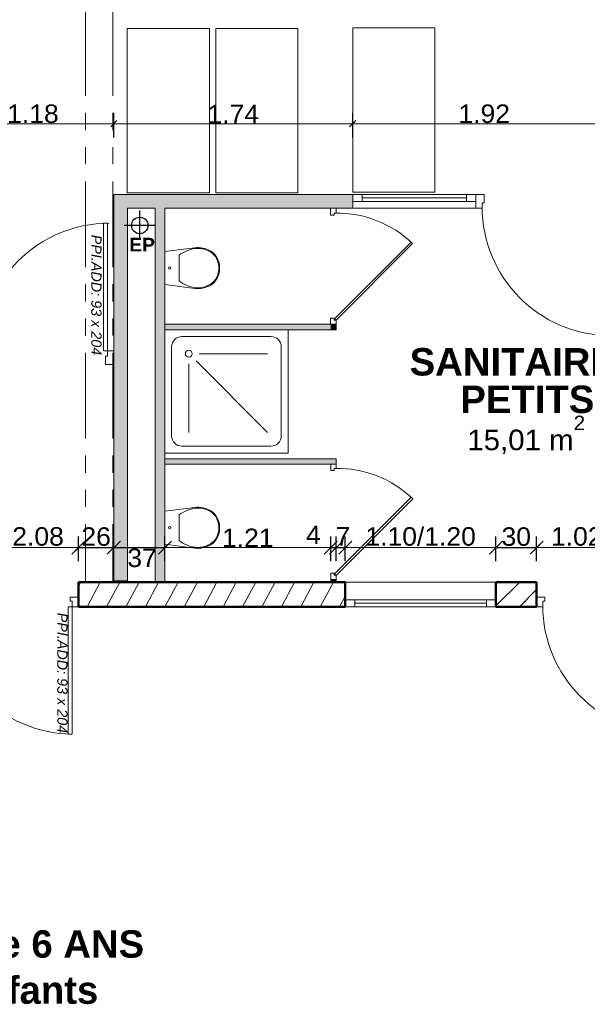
# Model space of a CAD drawing. Extents: x -61922 to 269817, y -51921 to -896.
# Tile 21 of 37: x -31166 to -27023, y -37512 to -30328. Entities that reach past the tile are written whole.
import ezdxf

# ---------------------------------------------------------------- set-up
doc = ezdxf.new("R2010")
doc.units = 0
doc.header["$LTSCALE"] = 0.1
doc.header["$MEASUREMENT"] = 0
doc.linetypes.add('FANTOME2', pattern=[1.25, 0.625, -0.125, 0.125, -0.125, 0.125, -0.125])
doc.layers.get('0').update_dxf_attribs({"lineweight": 9})
doc.layers.get('Defpoints').update_dxf_attribs({"lineweight": 9})
for name, color, linetype, lineweight in [('Cloisons', 7, 'Continuous', 9), ('Cotat_ 1_50', 7, 'Continuous', 9), ('Mobiliers', 7, 'Continuous', 9), ('Murs Refend', 7, 'Continuous', 9), ('Plomberie Sanitaire', 7, 'Continuous', 9), ('Poutres', 7, 'Continuous', 9), ('Revetement Sols', 7, 'Continuous', 9), ('Texte 2D', 7, 'Continuous', 9), ('Toiture Terrasse', 7, 'Continuous', 9)]:
    doc.layers.add(name, color=color, linetype=linetype, lineweight=lineweight)
doc.styles.add('STYLE_GENERE_2', font='swissc.ttf', dxfattribs={"width": 1.25})
doc.styles.add('STYLE_GENERE_4', font='ariali.ttf')
doc.styles.add('STYLE_GENERE_6', font='arialbd.ttf')
doc.dimstyles.new('COTATION_EN_M', dxfattribs={"dimtxt": 135, "dimasz": 45, "dimexe": 80, "dimexo": 10, "dimgap": 3, "dimtad": 1, "dimlfac": 0.001, "dimzin": 0, "dimdsep": 46, "dimtxsty": 'STYLE_GENERE_2', "dimblk": 'OBLIQUE', "dimcen": 2.5, "dimclrd": 256, "dimclre": 256, "dimclrt": 256, "dimadec": 0, "dimazin": 0, "dimtfac": 1, "dimtix": 1, "dimtmove": 1, "dimatfit": 3, "dimldrblk": 'OBLIQUE', "dimfxl": 100, "dimfxlon": 1, "dimtfillclr": 256, "dimtolj": 1, "dimtzin": 1, "dimlwd": -1, "dimarcsym": 0})
doc.dimstyles.new('COTE CM', dxfattribs={"dimtxt": 135, "dimasz": 95, "dimexe": 80, "dimexo": 10, "dimgap": 10, "dimtad": 1, "dimdec": 0, "dimlfac": 0.1, "dimzin": 0, "dimtxsty": 'STYLE_GENERE_2', "dimblk": 'OBLIQUE', "dimcen": 0.09, "dimclrd": 256, "dimclre": 256, "dimclrt": 256, "dimadec": 0, "dimazin": 0, "dimtfac": 1, "dimtdec": 0, "dimtmove": 1, "dimatfit": 3, "dimfxl": 100, "dimfxlon": 1, "dimtolj": 1, "dimtzin": 0, "dimarcsym": 0})

# ---------------------------------------------------------------- blocks, each defined once
blk = doc.blocks.new('_Oblique')
at = {"color": 0, "linetype": 'ByBlock', "lineweight": -2}
blk.add_line((-0.5, -0.5), (0.5, 0.5), dxfattribs=at)
blk = doc.blocks.new('*D849')
at = {"lineweight": -2, "transparency": 16777216}
for p, q in [((-31757.2, -34279.4), (-31757.2, -34099.4)), ((-30737.2, -34279.4), (-30737.2, -34099.4))]:
    blk.add_line(p, q, dxfattribs=at)
at = {"transparency": 16777216}
blk.add_line((-31757.2, -34179.4), (-30737.2, -34179.4), dxfattribs=at)
at = {"layer": 'Defpoints', "color": 0, "transparency": 16777216}
for p in [(-30737.2, -34179.4), (-31757.2, -34350.8), (-30737.2, -34350.8)]:
    blk.add_point(p, dxfattribs=at)
at = {"transparency": 16777216, "xscale": 45, "yscale": 45, "zscale": 45, "rotation": 180}
blk.add_blockref('_Oblique', (-31757.2, -34179.4), dxfattribs=at)
at = {"transparency": 16777216, "xscale": 45, "yscale": 45, "zscale": 45}
blk.add_blockref('_Oblique', (-30737.2, -34179.4), dxfattribs=at)
at = {"transparency": 16777216, "insert": (-31247.2, -34098.9), "char_height": 135, "attachment_point": 5, "style": 'STYLE_GENERE_2'}
blk.add_mtext('\\A1;1.02/2.08', dxfattribs=at)
blk = doc.blocks.new('*D850')
at = {"lineweight": -2, "transparency": 16777216}
for p, q in [((-30737.2, -34279.4), (-30737.2, -34099.4)), ((-30479.1, -34279.4), (-30479.1, -34099.4)), ((-30737.2, -34179.4), (-30479.1, -34179.4))]:
    blk.add_line(p, q, dxfattribs=at)
at = {"layer": 'Defpoints', "color": 0, "transparency": 16777216}
for p in [(-30479.1, -34179.4), (-30737.2, -34350.8), (-30479.1, -34341.1)]:
    blk.add_point(p, dxfattribs=at)
at = {"lineweight": -2, "transparency": 16777216, "xscale": 95, "yscale": 95, "zscale": 95, "rotation": 180}
blk.add_blockref('_Oblique', (-30737.2, -34179.4), dxfattribs=at)
at = {"lineweight": -2, "transparency": 16777216, "xscale": 95, "yscale": 95, "zscale": 95}
blk.add_blockref('_Oblique', (-30479.1, -34179.4), dxfattribs=at)
at = {"transparency": 16777216, "insert": (-30608.2, -34100), "char_height": 135, "attachment_point": 5, "style": 'STYLE_GENERE_2'}
blk.add_mtext('\\A1;26', dxfattribs=at)
blk = doc.blocks.new('*D851')
at = {"lineweight": -2, "transparency": 16777216}
for p, q in [((-30479.1, -34279.4), (-30479.1, -34099.4)), ((-30106.3, -34279.4), (-30106.3, -34099.4)), ((-30479.1, -34179.4), (-30106.3, -34179.4))]:
    blk.add_line(p, q, dxfattribs=at)
at = {"layer": 'Defpoints', "color": 0, "transparency": 16777216}
for p in [(-30106.3, -34179.4), (-30479.1, -34341.1), (-30106.3, -34350.8)]:
    blk.add_point(p, dxfattribs=at)
at = {"lineweight": -2, "transparency": 16777216, "xscale": 95, "yscale": 95, "zscale": 95, "rotation": 180}
blk.add_blockref('_Oblique', (-30479.1, -34179.4), dxfattribs=at)
at = {"lineweight": -2, "transparency": 16777216, "xscale": 95, "yscale": 95, "zscale": 95}
blk.add_blockref('_Oblique', (-30106.3, -34179.4), dxfattribs=at)
at = {"transparency": 16777216, "insert": (-30273, -34254.9), "char_height": 135, "attachment_point": 5, "style": 'STYLE_GENERE_2'}
blk.add_mtext('\\A1;37', dxfattribs=at)
blk = doc.blocks.new('*D852')
at = {"lineweight": -2, "transparency": 16777216}
for p, q in [((-30106.3, -34279.4), (-30106.3, -34099.4)), ((-28896.3, -34279.4), (-28896.3, -34099.4))]:
    blk.add_line(p, q, dxfattribs=at)
at = {"transparency": 16777216}
blk.add_line((-30106.3, -34179.4), (-28896.3, -34179.4), dxfattribs=at)
at = {"layer": 'Defpoints', "color": 0, "transparency": 16777216}
for p in [(-28896.3, -34179.4), (-30106.3, -34350.8), (-28896.3, -34350.8)]:
    blk.add_point(p, dxfattribs=at)
at = {"transparency": 16777216, "xscale": 45, "yscale": 45, "zscale": 45, "rotation": 180}
blk.add_blockref('_Oblique', (-30106.3, -34179.4), dxfattribs=at)
at = {"transparency": 16777216, "xscale": 45, "yscale": 45, "zscale": 45}
blk.add_blockref('_Oblique', (-28896.3, -34179.4), dxfattribs=at)
at = {"transparency": 16777216, "insert": (-29501.3, -34108.3), "char_height": 135, "attachment_point": 5, "style": 'STYLE_GENERE_2'}
blk.add_mtext('\\A1;1.21', dxfattribs=at)
blk = doc.blocks.new('*D853')
at = {"lineweight": -2, "transparency": 16777216}
for p, q in [((-28896.3, -34279.4), (-28896.3, -34099.4)), ((-28856.3, -34279.4), (-28856.3, -34099.4)), ((-28896.3, -34179.4), (-28856.3, -34179.4))]:
    blk.add_line(p, q, dxfattribs=at)
at = {"layer": 'Defpoints', "color": 0, "transparency": 16777216}
for p in [(-28856.3, -34179.4), (-28896.3, -34350.8), (-28856.3, -34350.8)]:
    blk.add_point(p, dxfattribs=at)
at = {"lineweight": -2, "transparency": 16777216, "xscale": 95, "yscale": 95, "zscale": 95, "rotation": 180}
blk.add_blockref('_Oblique', (-28896.3, -34179.4), dxfattribs=at)
at = {"lineweight": -2, "transparency": 16777216, "xscale": 95, "yscale": 95, "zscale": 95}
blk.add_blockref('_Oblique', (-28856.3, -34179.4), dxfattribs=at)
at = {"transparency": 16777216, "insert": (-29022.6, -34086), "char_height": 135, "attachment_point": 5, "style": 'STYLE_GENERE_2'}
blk.add_mtext('\\A1;4', dxfattribs=at)
blk = doc.blocks.new('*D854')
at = {"lineweight": -2, "transparency": 16777216}
for p, q in [((-28789.8, -34279.4), (-28789.8, -34099.4)), ((-27689.8, -34279.4), (-27689.8, -34099.4))]:
    blk.add_line(p, q, dxfattribs=at)
at = {"transparency": 16777216}
blk.add_line((-28789.8, -34179.4), (-27689.8, -34179.4), dxfattribs=at)
at = {"layer": 'Defpoints', "color": 0, "transparency": 16777216}
for p in [(-27689.8, -34179.4), (-28789.8, -34350.8), (-27689.8, -34350.8)]:
    blk.add_point(p, dxfattribs=at)
at = {"transparency": 16777216, "xscale": 45, "yscale": 45, "zscale": 45, "rotation": 180}
blk.add_blockref('_Oblique', (-28789.8, -34179.4), dxfattribs=at)
at = {"transparency": 16777216, "xscale": 45, "yscale": 45, "zscale": 45}
blk.add_blockref('_Oblique', (-27689.8, -34179.4), dxfattribs=at)
at = {"transparency": 16777216, "insert": (-28239.8, -34098.9), "char_height": 135, "attachment_point": 5, "style": 'STYLE_GENERE_2'}
blk.add_mtext('\\A1;1.10/1.20', dxfattribs=at)
blk = doc.blocks.new('*D855')
at = {"lineweight": -2, "transparency": 16777216}
for p, q in [((-27689.8, -34279.4), (-27689.8, -34099.4)), ((-27393.9, -34279.4), (-27393.9, -34099.4)), ((-27689.8, -34179.4), (-27393.9, -34179.4))]:
    blk.add_line(p, q, dxfattribs=at)
at = {"layer": 'Defpoints', "color": 0, "transparency": 16777216}
for p in [(-27393.9, -34179.4), (-27689.8, -34350.8), (-27393.9, -34350.8)]:
    blk.add_point(p, dxfattribs=at)
at = {"lineweight": -2, "transparency": 16777216, "xscale": 95, "yscale": 95, "zscale": 95, "rotation": 180}
blk.add_blockref('_Oblique', (-27689.8, -34179.4), dxfattribs=at)
at = {"lineweight": -2, "transparency": 16777216, "xscale": 95, "yscale": 95, "zscale": 95}
blk.add_blockref('_Oblique', (-27393.9, -34179.4), dxfattribs=at)
at = {"transparency": 16777216, "insert": (-27541.9, -34100.2), "char_height": 135, "attachment_point": 5, "style": 'STYLE_GENERE_2'}
blk.add_mtext('\\A1;30', dxfattribs=at)
blk = doc.blocks.new('*D856')
at = {"lineweight": -2, "transparency": 16777216}
for p, q in [((-27393.9, -34279.4), (-27393.9, -34099.4)), ((-26376.3, -34279.4), (-26376.3, -34099.4))]:
    blk.add_line(p, q, dxfattribs=at)
at = {"transparency": 16777216}
blk.add_line((-27393.9, -34179.4), (-26376.3, -34179.4), dxfattribs=at)
at = {"layer": 'Defpoints', "color": 0, "transparency": 16777216}
for p in [(-26376.3, -34179.4), (-27393.9, -34350.8), (-26376.3, -34342.4)]:
    blk.add_point(p, dxfattribs=at)
at = {"transparency": 16777216, "xscale": 45, "yscale": 45, "zscale": 45, "rotation": 180}
blk.add_blockref('_Oblique', (-27393.9, -34179.4), dxfattribs=at)
at = {"transparency": 16777216, "xscale": 45, "yscale": 45, "zscale": 45}
blk.add_blockref('_Oblique', (-26376.3, -34179.4), dxfattribs=at)
at = {"transparency": 16777216, "insert": (-26885.1, -34098.9), "char_height": 135, "attachment_point": 5, "style": 'STYLE_GENERE_2'}
blk.add_mtext('\\A1;1.02/2.08', dxfattribs=at)
blk = doc.blocks.new('*D886')
at = {"lineweight": -2, "transparency": 16777216}
for p, q in [((-31660.3, -30986.9), (-31660.3, -31166.9)), ((-30479.1, -31186.9), (-30479.1, -31006.9))]:
    blk.add_line(p, q, dxfattribs=at)
at = {"transparency": 16777216}
blk.add_line((-31660.3, -31086.9), (-30479.1, -31086.9), dxfattribs=at)
at = {"layer": 'Defpoints', "color": 0, "transparency": 16777216}
for p in [(-31660.3, -30612.7), (-30479.1, -31086.9), (-30479.1, -31603.3)]:
    blk.add_point(p, dxfattribs=at)
at = {"transparency": 16777216, "xscale": 45, "yscale": 45, "zscale": 45, "rotation": 180}
blk.add_blockref('_Oblique', (-31660.3, -31086.9), dxfattribs=at)
at = {"transparency": 16777216, "xscale": 45, "yscale": 45, "zscale": 45}
blk.add_blockref('_Oblique', (-30479.1, -31086.9), dxfattribs=at)
at = {"transparency": 16777216, "insert": (-31069.7, -31014.6), "char_height": 135, "attachment_point": 5, "style": 'STYLE_GENERE_2'}
blk.add_mtext('\\A1;1.18', dxfattribs=at)
blk = doc.blocks.new('*D887')
at = {"lineweight": -2, "transparency": 16777216}
for p, q in [((-30479.1, -31186.9), (-30479.1, -31006.9)), ((-28735.7, -31186.9), (-28735.7, -31006.9))]:
    blk.add_line(p, q, dxfattribs=at)
at = {"transparency": 16777216}
blk.add_line((-30479.1, -31086.9), (-28735.7, -31086.9), dxfattribs=at)
at = {"layer": 'Defpoints', "color": 0, "transparency": 16777216}
for p in [(-28735.7, -31086.9), (-30479.1, -31603.3), (-28735.7, -31603.2)]:
    blk.add_point(p, dxfattribs=at)
at = {"transparency": 16777216, "xscale": 45, "yscale": 45, "zscale": 45, "rotation": 180}
blk.add_blockref('_Oblique', (-30479.1, -31086.9), dxfattribs=at)
at = {"transparency": 16777216, "xscale": 45, "yscale": 45, "zscale": 45}
blk.add_blockref('_Oblique', (-28735.7, -31086.9), dxfattribs=at)
at = {"transparency": 16777216, "insert": (-29607.4, -31016), "char_height": 135, "attachment_point": 5, "style": 'STYLE_GENERE_2'}
blk.add_mtext('\\A1;1.74', dxfattribs=at)
blk = doc.blocks.new('*D888')
at = {"lineweight": -2, "transparency": 16777216}
for p, q in [((-28735.7, -31186.9), (-28735.7, -31006.9)), ((-26815.7, -31186.9), (-26815.7, -31006.9))]:
    blk.add_line(p, q, dxfattribs=at)
at = {"transparency": 16777216}
blk.add_line((-28735.7, -31086.9), (-26815.7, -31086.9), dxfattribs=at)
at = {"layer": 'Defpoints', "color": 0, "transparency": 16777216}
for p in [(-26815.7, -31086.9), (-28735.7, -31603.2), (-26815.7, -31603.1)]:
    blk.add_point(p, dxfattribs=at)
at = {"transparency": 16777216, "xscale": 45, "yscale": 45, "zscale": 45, "rotation": 180}
blk.add_blockref('_Oblique', (-28735.7, -31086.9), dxfattribs=at)
at = {"transparency": 16777216, "xscale": 45, "yscale": 45, "zscale": 45}
blk.add_blockref('_Oblique', (-26815.7, -31086.9), dxfattribs=at)
at = {"transparency": 16777216, "insert": (-27775.7, -31014.5), "char_height": 135, "attachment_point": 5, "style": 'STYLE_GENERE_2'}
blk.add_mtext('\\A1;1.92', dxfattribs=at)
blk = doc.blocks.new('*D945')
at = {"lineweight": -2, "ltscale": 10, "transparency": 16777216}
for p, q in [((-49175.8, -32475.2), (-49319.8, -32583.2)), ((-46395, -36184.1), (-46539, -36292.1))]:
    blk.add_line(p, q, dxfattribs=at)
at = {"ltscale": 10, "transparency": 16777216}
blk.add_line((-49255.8, -32535.2), (-46475, -36244.1), dxfattribs=at)
at = {"layer": 'Defpoints', "color": 0, "ltscale": 10, "transparency": 16777216}
for p in [(671.9, -896.2), (-48934.3, -32294.2), (-46475, -36244.1)]:
    blk.add_point(p, dxfattribs=at)
at = {"ltscale": 10, "transparency": 16777216, "xscale": 45, "yscale": 45, "zscale": 45}
for p, rotation in [((-49255.8, -32535.2), 126.8603809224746), ((-46475, -36244.1), 306.8603809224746)]:
    blk.add_blockref('_Oblique', p, dxfattribs=dict(at, rotation=rotation))
at = {"ltscale": 10, "transparency": 16777216, "insert": (-47923.2, -34433), "char_height": 135, "attachment_point": 5, "rotation": 126.86038, "style": 'STYLE_GENERE_2'}
blk.add_mtext('\\A1;4.64', dxfattribs=at)
blk = doc.blocks.new('*D964')
at = {"lineweight": -2, "ltscale": 10, "transparency": 16777216}
for p, q in [((-28856.3, -34179.4), (-28856.3, -34099.4)), ((-28789.8, -34179.4), (-28789.8, -34099.4)), ((-28856.3, -34179.4), (-28789.8, -34179.4))]:
    blk.add_line(p, q, dxfattribs=at)
at = {"layer": 'Defpoints', "color": 0, "ltscale": 10, "transparency": 16777216}
for p in [(-28856.3, -34179.4), (-28789.8, -34179.4), (-28789.8, -34179.4)]:
    blk.add_point(p, dxfattribs=at)
at = {"lineweight": -2, "ltscale": 10, "transparency": 16777216, "xscale": 95, "yscale": 95, "zscale": 95, "rotation": 180}
blk.add_blockref('_Oblique', (-28856.3, -34179.4), dxfattribs=at)
at = {"lineweight": -2, "ltscale": 10, "transparency": 16777216, "xscale": 95, "yscale": 95, "zscale": 95}
blk.add_blockref('_Oblique', (-28789.8, -34179.4), dxfattribs=at)
at = {"ltscale": 10, "transparency": 16777216, "insert": (-28807, -34096.9), "char_height": 135, "attachment_point": 5, "style": 'STYLE_GENERE_2'}
blk.add_mtext('\\A1;7', dxfattribs=at)

msp = doc.modelspace()

# ---------------------------------------------------------------- hatches: boundary and pattern name
at = {"layer": 'Cloisons', "linetype": 'Continuous', "lineweight": 60}
for points in [[(-28735.743, -31703.216), (-28735.748, -31603.216), (-30479.128, -31603.305), (-30379.128, -31703.299)], [(-30479.128, -31603.305), (-30479.128, -34421.09), (-30379.128, -34421.09), (-30379.128, -31703.299)], [(-30176.257, -31703.289), (-30176.257, -34430.797), (-30106.257, -34430.797), (-30106.257, -31703.286)]]:
    msp.add_hatch(color=7, dxfattribs=at).paths.add_polyline_path(points, flags=0)
at = {"layer": 'Cloisons', "linetype": 'Continuous', "lineweight": 9}
for points in [[(-28896.686, -32549.681), (-30106.686, -32549.681), (-30106.686, -32589.681), (-28896.686, -32589.681)], [(-28896.686, -32589.681), (-28856.686, -32589.681), (-28856.686, -32549.681), (-28896.686, -32549.681)]]:
    msp.add_hatch(color=9, dxfattribs=at).paths.add_polyline_path(points, flags=0)
for points in [[(-28856.713, -33531.814), (-30106.257, -33531.814), (-30106.257, -33571.814), (-28856.164, -33571.814)], [(-28896.257, -34430.797), (-28856.257, -34430.797), (-28856.257, -34411.814), (-28896.257, -34411.814)]]:
    msp.add_hatch(color=9, dxfattribs=at).paths.add_polyline_path(points)
at = {"layer": 'Murs Refend', "linetype": 'Continuous', "lineweight": 9}
h = msp.add_hatch(dxfattribs=at)
h.set_pattern_fill('ANSI31', scale=1000, angle=160, style=0)
h.set_pattern_definition([(241.8604, (-49431.77, -45033.68), (110.2251, -58.9527), [])])
h.paths.add_polyline_path([(-28789.812, -34610.797), (-28789.812, -34430.797), (-30737.183, -34430.797), (-30737.183, -34610.797)], flags=0)
h = msp.add_hatch(dxfattribs=at)
h.set_pattern_fill('ANSI31', scale=1000, style=0)
h.set_pattern_definition([(45, (-49431.77, -45033.68), (-88.38835, 88.38835), [])])
h.paths.add_polyline_path([(-27393.899, -34610.797), (-27393.899, -34430.797), (-27689.812, -34430.797), (-27689.812, -34610.797)], flags=0)

# ---------------------------------------------------------------- linework, layer by layer
msp.add_line((-28856.257, -33531.814), (-30106.257, -33531.814))
at = {"ltscale": 10}
for p, q in [((-28896.257, -34411.814), (-28896.257, -34430.797)), ((-28856.257, -34411.814), (-28856.257, -34430.797))]:
    msp.add_line(p, q, dxfattribs=at)
at = {"lineweight": 50}
for p, q in [((-30737.183, -34430.797), (-30737.183, -34610.797)), ((-28789.812, -34430.797), (-30737.183, -34430.797)), ((-28789.812, -34610.797), (-28789.812, -34430.797)), ((-27689.812, -34430.797), (-27393.899, -34430.797)), ((-27689.812, -34610.797), (-27689.812, -34430.797)), ((-27393.899, -34430.797), (-27393.899, -34610.797)), ((-30737.183, -34610.797), (-28789.812, -34610.797)), ((-27393.899, -34610.797), (-27689.812, -34610.797))]:
    msp.add_line(p, q, dxfattribs=at)
at = {"layer": 'Cloisons', "color": 7, "linetype": 'Continuous'}
for p, q in [((-28735.748, -31603.216), (-30479.128, -31603.305)), ((-30479.128, -31603.305), (-30479.128, -32742.676)), ((-28735.748, -31603.216), (-28735.743, -31703.216)), ((-30379.128, -31703.299), (-30176.257, -31703.289)), ((-30379.128, -34421.09), (-30379.128, -31703.299)), ((-30176.257, -31703.289), (-30176.257, -34430.797)), ((-30106.257, -31703.286), (-28735.743, -31703.216)), ((-30106.257, -34430.797), (-30106.257, -31703.286)), ((-28896.686, -32549.681), (-30106.686, -32549.681)), ((-30106.686, -32549.681), (-30106.686, -32589.681)), ((-30106.686, -32589.681), (-28856.686, -32589.681)), ((-28856.686, -32549.681), (-28896.686, -32549.681)), ((-28856.686, -32589.681), (-28856.686, -32549.681)), ((-30479.128, -32842.676), (-30479.128, -32742.676)), ((-30479.128, -32842.676), (-30479.128, -34421.09)), ((-30106.257, -33531.814), (-30106.257, -33571.814)), ((-30106.257, -33571.814), (-28896.257, -33571.814)), ((-28856.257, -34411.814), (-28896.257, -34411.814)), ((-30479.128, -34421.09), (-30379.128, -34421.09))]:
    msp.add_line(p, q, dxfattribs=at)
at = {"layer": 'Cloisons'}
for p, q in [((-27835.748, -31603.17), (-28735.748, -31603.216)), ((-27905.748, -31603.173), (-28665.748, -31603.212)), ((-27905.748, -31603.173), (-27835.748, -31603.17)), ((-27905.745, -31653.173), (-27905.748, -31603.173)), ((-27835.748, -31603.17), (-27775.748, -31603.167)), ((-27835.747, -31613.17), (-27835.748, -31603.17)), ((-27835.748, -31603.17), (-27835.745, -31653.17)), ((-27775.748, -31603.167), (-27775.745, -31663.167)), ((-28665.745, -31653.212), (-28735.745, -31653.216)), ((-27905.747, -31628.173), (-28665.747, -31628.212)), ((-27905.745, -31653.173), (-28665.745, -31653.212)), ((-27835.745, -31653.17), (-27905.745, -31653.173)), ((-27835.743, -31693.17), (-27835.747, -31613.17)), ((-27775.745, -31663.167), (-27790.745, -31663.168)), ((-27790.745, -31663.168), (-27790.743, -31703.168)), ((-28856.687, -31703.222), (-28896.687, -31703.222)), ((-28886.687, -31703.222), (-28896.687, -31703.222)), ((-28896.686, -31703.224), (-28896.686, -31754.681)), ((-28866.687, -31703.222), (-28886.687, -31703.222)), ((-28871.686, -31754.681), (-28871.686, -31739.681)), ((-28871.686, -31739.681), (-28856.686, -31739.681)), ((-28856.687, -31703.222), (-28866.687, -31703.222)), ((-28856.686, -31739.681), (-28856.686, -31703.222)), ((-28735.743, -31703.216), (-27835.743, -31703.17)), ((-27835.743, -31703.17), (-28735.743, -31703.216)), ((-27835.743, -31703.17), (-28735.743, -31703.216)), ((-27835.743, -31703.17), (-27835.743, -31693.17)), ((-27790.743, -31703.168), (-27835.743, -31703.17)), ((-30524.128, -31812.676), (-30554.128, -31812.676)), ((-30554.128, -31812.676), (-30554.128, -32742.676)), ((-30524.128, -32742.676), (-30524.128, -31812.676)), ((-28896.686, -31754.681), (-28871.686, -31754.681)), ((-28308.788, -31950.531), (-28867.9, -32509.642)), ((-28298.182, -31961.137), (-28857.293, -32520.249)), ((-28896.686, -32549.681), (-28896.686, -32504.681)), ((-28896.686, -32504.681), (-28871.686, -32504.681)), ((-28871.686, -32504.681), (-28871.686, -32519.681)), ((-28871.686, -32519.681), (-28856.686, -32519.681)), ((-28867.9, -32509.642), (-28856.686, -32520.855)), ((-28856.686, -32519.681), (-28856.686, -32549.681)), ((-30554.128, -32742.676), (-30524.128, -32742.676)), ((-30524.128, -32782.676), (-30524.128, -32742.676)), ((-30524.128, -32742.676), (-30479.128, -32742.676)), ((-30539.128, -32842.676), (-30539.128, -32782.676)), ((-30539.128, -32782.676), (-30524.128, -32782.676)), ((-30479.128, -32842.676), (-30539.128, -32842.676)), ((-28856.257, -33531.814), (-28896.257, -33531.814)), ((-28856.257, -33571.814), (-28856.257, -33531.814)), ((-28856.257, -33571.814), (-28896.257, -33571.814)), ((-28886.257, -33571.814), (-28896.257, -33571.814)), ((-28896.257, -33571.814), (-28896.257, -33616.814)), ((-28896.257, -33616.814), (-28871.257, -33616.814)), ((-28866.257, -33571.814), (-28886.257, -33571.814)), ((-28871.257, -33616.814), (-28871.257, -33601.814)), ((-28871.257, -33601.814), (-28856.257, -33601.814)), ((-28856.257, -33571.814), (-28866.257, -33571.814)), ((-28856.257, -33601.814), (-28856.257, -33571.814)), ((-28308.359, -33812.663), (-28867.47, -34371.775)), ((-28297.752, -33823.27), (-28856.863, -34382.381)), ((-28896.257, -34411.814), (-28896.257, -34366.814)), ((-28896.257, -34366.814), (-28871.257, -34366.814)), ((-28871.257, -34366.814), (-28871.257, -34381.814)), ((-28871.257, -34381.814), (-28856.257, -34381.814)), ((-28867.47, -34371.775), (-28856.257, -34382.988)), ((-28856.257, -34381.814), (-28856.257, -34411.814))]:
    msp.add_line(p, q, dxfattribs=at)
at = {"layer": 'Cloisons', "color": 59, "linetype": 'Continuous', "lineweight": 20}
for p, q in [((-28735.748, -31603.216), (-28665.748, -31603.212)), ((-28735.745, -31653.216), (-28735.748, -31603.216)), ((-28665.748, -31603.212), (-28665.745, -31653.212)), ((-28886.686, -32549.681), (-28896.686, -32549.681)), ((-28866.686, -32549.681), (-28886.686, -32549.681)), ((-28856.686, -32549.681), (-28866.686, -32549.681)), ((-30479.128, -32742.676), (-30479.128, -32752.676)), ((-30479.128, -32752.676), (-30479.128, -32832.676)), ((-30479.128, -32832.676), (-30479.128, -32842.676)), ((-28886.257, -34411.814), (-28896.257, -34411.814)), ((-28866.257, -34411.814), (-28886.257, -34411.814)), ((-28856.257, -34411.814), (-28866.257, -34411.814))]:
    msp.add_line(p, q, dxfattribs=at)
at = {"layer": 'Cloisons', "color": 9, "linetype": 'Continuous'}
for p, q in [((-28896.686, -32589.681), (-28856.686, -32589.681)), ((-28896.257, -33531.814), (-30106.257, -33531.814))]:
    msp.add_line(p, q, dxfattribs=at)
at = {"layer": 'Cloisons'}
for centre, radius, start, end in [((-28846.686, -32529.681), 790, 46.0277461, 91.2008394), ((-26850.743, -31693.095), 940, 180.0029202, 269.393348), ((-30512.492, -32752.604), 940, 90, 180), ((-28846.257, -34391.814), 790, 46.0277461, 91.2008394)]:
    msp.add_arc(centre, radius, start, end, dxfattribs=at)
at = {"layer": 'Cotat_ 1_50', "color": 7, "linetype": 'Continuous', "lineweight": 20}
msp.add_line((-28735.748, -30926.93), (-28735.748, -31114.43), dxfattribs=at)
msp.add_line((-28735.748, -30926.93), (-28735.748, -31114.43), dxfattribs=at)
at = {"layer": 'Mobiliers', "color": 253}
for p, q in [((-28735.749, -31586.681), (-28735.749, -30386.681)), ((-28735.749, -30386.681), (-28135.749, -30386.681)), ((-28135.749, -30386.681), (-28135.749, -31586.681)), ((-30380.771, -31591.225), (-30380.771, -30391.225)), ((-30380.771, -30391.225), (-29780.771, -30391.225)), ((-29780.771, -30391.225), (-29780.771, -31591.225)), ((-29735.745, -31591.225), (-29735.745, -30391.225)), ((-29735.745, -30391.225), (-29135.745, -30391.225)), ((-29135.745, -30391.225), (-29135.745, -31591.225)), ((-29780.771, -31591.225), (-30380.771, -31591.225)), ((-29135.745, -31591.225), (-29735.745, -31591.225)), ((-28135.749, -31586.681), (-28735.749, -31586.681))]:
    msp.add_line(p, q, dxfattribs=at)
at = {"layer": 'Murs Refend', "color": 7, "linetype": 'Continuous'}
for p, q in [((-30737.183, -34430.797), (-30737.183, -34610.797)), ((-30176.257, -34430.797), (-30737.183, -34430.797)), ((-28789.812, -34430.797), (-30106.257, -34430.797)), ((-28789.812, -34430.797), (-28789.812, -34610.797)), ((-27689.812, -34430.797), (-27689.812, -34610.797)), ((-27393.899, -34430.797), (-27689.812, -34430.797)), ((-27393.899, -34430.797), (-27393.899, -34610.797)), ((-30737.183, -34610.797), (-28789.812, -34610.797)), ((-27689.812, -34610.797), (-27393.899, -34610.797))]:
    msp.add_line(p, q, dxfattribs=at)
at = {"layer": 'Murs Refend'}
for p, q in [((-27689.812, -34430.797), (-28789.812, -34430.797)), ((-27689.812, -34430.797), (-28789.812, -34430.797)), ((-27689.812, -34430.797), (-28789.812, -34430.797)), ((-30737.183, -34540.797), (-30797.183, -34540.797)), ((-30797.183, -34540.797), (-30797.183, -34570.797)), ((-27393.899, -34540.797), (-27333.899, -34540.797)), ((-27333.899, -34540.797), (-27333.899, -34570.797)), ((-30812.183, -35540.797), (-30812.183, -34610.797)), ((-30812.183, -34610.797), (-30782.183, -34610.797)), ((-30797.183, -34570.797), (-30782.183, -34570.797)), ((-30782.183, -34570.797), (-30782.183, -34610.797)), ((-30782.183, -34610.797), (-30737.183, -34610.797)), ((-30782.183, -34610.797), (-30782.183, -35540.797)), ((-28719.812, -34560.797), (-28789.812, -34560.797)), ((-28789.812, -34610.797), (-27689.812, -34610.797)), ((-28789.812, -34610.797), (-28719.812, -34610.797)), ((-28719.812, -34610.797), (-28719.812, -34560.797)), ((-27759.812, -34560.797), (-28719.812, -34560.797)), ((-27759.812, -34585.797), (-28719.812, -34585.797)), ((-27759.812, -34610.797), (-28719.812, -34610.797)), ((-27689.812, -34560.797), (-27759.812, -34560.797)), ((-27759.812, -34560.797), (-27759.812, -34610.797)), ((-27759.812, -34610.797), (-27689.812, -34610.797)), ((-27348.899, -34610.797), (-27393.899, -34610.797)), ((-27333.899, -34570.797), (-27348.899, -34570.797)), ((-27348.899, -34570.797), (-27348.899, -34610.797)), ((-30782.183, -35540.797), (-30812.183, -35540.797))]:
    msp.add_line(p, q, dxfattribs=at)
at = {"layer": 'Murs Refend', "color": 59, "linetype": 'Continuous', "lineweight": 20}
for p, q in [((-27393.899, -34550.797), (-27393.899, -34540.797)), ((-27393.899, -34600.797), (-27393.899, -34550.797)), ((-28789.812, -34560.797), (-28789.812, -34610.797)), ((-27689.812, -34610.797), (-27689.812, -34560.797)), ((-27393.899, -34610.797), (-27393.899, -34600.797))]:
    msp.add_line(p, q, dxfattribs=at)
at = {"layer": 'Murs Refend'}
for centre in [(-30772.236, -34600.797), (-26408.952, -34600.797)]:
    msp.add_arc(centre, 940, 180, 269.3937014, dxfattribs=at)
at = {"layer": 'Plomberie Sanitaire', "linetype": 'Continuous'}
for p, q in [((-29887.75, -31991.445), (-30106.739, -32019.193)), ((-30002.057, -32233.406), (-30002.057, -32046.65)), ((-29887.75, -32288.612), (-30106.739, -32260.865)), ((-29206.997, -33489.681), (-29206.997, -32589.681)), ((-29981.997, -32639.681), (-29331.997, -32639.681)), ((-30056.997, -32714.681), (-30056.997, -33364.681)), ((-29256.997, -32714.681), (-29256.997, -33364.681)), ((-29878.964, -32817.714), (-29356.997, -33339.681)), ((-29856.997, -32764.681), (-29356.997, -32764.681)), ((-29931.997, -32839.681), (-29931.997, -33339.681)), ((-29981.997, -33439.681), (-29331.997, -33439.681)), ((-30106.997, -33489.681), (-29206.997, -33489.681)), ((-29887.75, -33886.05), (-30106.739, -33913.799)), ((-30002.057, -34128.011), (-30002.057, -33941.256)), ((-29887.75, -34183.217), (-30106.739, -34155.47))]:
    msp.add_line(p, q, dxfattribs=at)
at = {"layer": 'Plomberie Sanitaire', "color": 7, "linetype": 'Continuous', "lineweight": 20}
for p, q in [((-30106.739, -32019.193), (-30106.739, -32260.865)), ((-30106.997, -32589.681), (-30106.997, -33489.681)), ((-29206.997, -32589.681), (-30106.997, -32589.681)), ((-30106.739, -33913.799), (-30106.739, -34155.47))]:
    msp.add_line(p, q, dxfattribs=at)
at = {"layer": 'Plomberie Sanitaire', "linetype": 'Continuous'}
msp.add_circle((-29931.997, -32764.681), 25, dxfattribs=at)
for centre, start, end in [((-29981.997, -32714.681), 90, 180), ((-29331.997, -32714.681), 0, 90), ((-29981.997, -33364.681), 180, 270), ((-29331.997, -33364.681), 270, 0)]:
    msp.add_arc(centre, 75, start, end, dxfattribs=at)
at = {"layer": 'Plomberie Sanitaire', "linetype": 'Continuous', "extrusion": (0, 0, -1)}
for centre, major_axis, start_param, end_param in [((-29859.405, -32304.284), (0, 307.952), -0.57974244, -0.10674189), ((-29865.328, -32238.914), (0, 248.885), -0.10674164, 0.46034241), ((-29865.328, -32238.914), (0, 242.207), -0.10674168, 0.4603424), ((-29823.864, -32140.028), (0, -131.832), 3.60193504, 4.71238898), ((-29823.864, -32140.028), (0, -138.51), 3.60193507, 4.71238898), ((-29823.864, -32140.028), (0, 131.832), 1.57079633, 2.68125026), ((-29823.864, -32140.028), (0, 138.51), 1.57079633, 2.68125003), ((-29823.864, -32140.028), (0, 138.51), 1.57079633, 2.68125003), ((-29859.405, -31975.772), (0, -307.952), 0.10674189, 0.57974244), ((-29865.328, -32041.143), (0, -248.885), -0.46034241, 0.10674164), ((-29865.328, -32041.143), (0, -242.207), -0.46034238, 0.10674168), ((-29859.405, -34198.889), (0, 307.952), -0.57974244, -0.10674189), ((-29865.328, -34133.519), (0, 248.885), -0.10674164, 0.46034241), ((-29865.328, -34133.519), (0, 242.207), -0.10674168, 0.4603424), ((-29823.864, -34034.633), (0, -131.832), 3.60193504, 4.71238898), ((-29823.864, -34034.633), (0, -138.51), 3.60193507, 4.71238898), ((-29823.864, -34034.633), (0, 131.832), 1.57079633, 2.68125026), ((-29823.864, -34034.633), (0, 138.51), 1.57079633, 2.68125003), ((-29823.864, -34034.633), (0, 138.51), 1.57079633, 2.68125003), ((-29859.405, -33870.377), (0, -307.952), 0.10674189, 0.57974244), ((-29865.328, -33935.748), (0, -248.885), -0.46034241, 0.10674164), ((-29865.328, -33935.748), (0, -242.207), -0.46034238, 0.10674168)]:
    msp.add_ellipse(centre, major_axis=major_axis, ratio=0.84560481, start_param=start_param, end_param=end_param, dxfattribs=at)
for centre in [(-30071.251, -32140.028), (-30071.251, -34034.633)]:
    msp.add_ellipse(centre, major_axis=(0, -9.103), ratio=0.84560481, dxfattribs=at)
at = {"layer": 'Poutres', "color": 7, "linetype": 'FANTOME2', "lineweight": 20, "ltscale": 10000}
for p, q in [((-30685.399, -27757.977), (-30685.399, -34421.026)), ((-30485.399, -27757.977), (-30485.399, -34421.088))]:
    msp.add_line(p, q, dxfattribs=at)
at = {"layer": 'Toiture Terrasse', "color": 7, "linetype": 'Continuous', "lineweight": 25}
for p, q in [((-30289.521, -31918.721), (-30289.521, -31719.299)), ((-30175.724, -31829.071), (-30403.317, -31829.071))]:
    msp.add_line(p, q, dxfattribs=at)
msp.add_circle((-30289.572, -31829.071), 60, dxfattribs=at)

# ---------------------------------------------------------------- texts
at = {"layer": 'Cloisons', "style": 'STYLE_GENERE_4'}
msp.add_text('PPI.ADD: 93 x 204', height=75, rotation=270, dxfattribs=at).set_placement((-30643.772, -31896.608))
at = {"layer": 'Murs Refend', "insert": (-30893.105, -34654.152), "char_height": 75, "attachment_point": 7, "rotation": 270, "style": 'STYLE_GENERE_4'}
msp.add_mtext('{PPI.ADD: 93 x 204}', dxfattribs=at)
at = {"layer": 'Revetement Sols', "color": 7, "linetype": 'Continuous', "lineweight": 20, "insert": (-27899.145, -33496.835), "char_height": 150, "attachment_point": 7, "style": 'STYLE_GENERE_2'}
msp.add_mtext('{15,01 m\\A1{\\H0.7x;\\S2^  ;}}', dxfattribs=at)
at = {"layer": 'Texte 2D', "color": 7, "style": 'STYLE_GENERE_6'}
for s, p in [('SANITAIRES', (-28319.894, -32923.856)), ('PETITS', (-27949.923, -33197.459)), ('Pôle - de 6 ANS', (-32322.659, -37171.485)), ('25 enfants', (-31974.569, -37508.229))]:
    msp.add_text(s, height=200, dxfattribs=at).set_placement(p)
at = {"layer": 'Toiture Terrasse', "color": 7, "style": 'STYLE_GENERE_6'}
msp.add_text('EP', height=100, dxfattribs=at).set_placement((-30365.475, -32018.997))

# ---------------------------------------------------------------- dimensions: what is measured, and where the dimension line sits
at = {"ltscale": 10}
dim = msp.add_linear_dim(base=(-46475.035, -36244.115), p1=(-48934.286, -32294.152), p2=(671.887, -896.158), angle=126.8603809, dimstyle='COTATION_EN_M', dxfattribs=at)
dim.commit()
dim.dimension.update_dxf_attribs({"geometry": '*D945', "text_midpoint": (-47923.248, -34433.018)})
for base, p1, p2, dimstyle, picture, middle in [((-30479.128, -31086.914), (-31660.343, -30612.676), (-30479.128, -31603.305), 'COTATION_EN_M', '*D886', (-31069.736, -31014.617)), ((-28735.748, -31086.914), (-30479.128, -31603.305), (-28735.748, -31603.216), 'COTATION_EN_M', '*D887', (-29607.438, -31015.976)), ((-26815.748, -31086.914), (-28735.748, -31603.216), (-26815.748, -31603.118), 'COTATION_EN_M', '*D888', (-27775.748, -31014.529)), ((-30479.128, -34179.366), (-30737.183, -34350.797), (-30479.128, -34341.09), 'COTE CM', '*D850', (-30608.155, -34099.982)), ((-28896.257, -34179.366), (-30106.257, -34350.797), (-28896.257, -34350.797), 'COTATION_EN_M', '*D852', (-29501.257, -34108.341)), ((-27393.899, -34179.366), (-27689.812, -34350.797), (-27393.899, -34350.797), 'COTE CM', '*D855', (-27541.855, -34100.157))]:
    dim = msp.add_linear_dim(base=base, p1=p1, p2=p2, dimstyle=dimstyle)
    dim.commit()
    dim.dimension.update_dxf_attribs({"geometry": picture, "text_midpoint": middle})
for base, p1, p2, text, picture, middle in [((-30737.183, -34179.366), (-31757.183, -34350.797), (-30737.183, -34350.797), '1.02/2.08', '*D849', (-31247.183, -34098.917)), ((-27689.812, -34179.366), (-28789.812, -34350.797), (-27689.812, -34350.797), '1.10/1.20', '*D854', (-28239.812, -34098.917)), ((-26376.275, -34179.366), (-27393.899, -34350.797), (-26376.275, -34342.366), '1.02/2.08', '*D856', (-26885.087, -34098.917))]:
    dim = msp.add_linear_dim(base=base, p1=p1, p2=p2, text=text, dimstyle='COTATION_EN_M')
    dim.commit()
    dim.dimension.update_dxf_attribs({"geometry": picture, "text_midpoint": middle})
for base, p1, p2, picture, middle in [((-28856.257, -34179.366), (-28896.257, -34350.797), (-28856.257, -34350.797), '*D853', (-29022.621, -34163.888)), ((-30106.257, -34179.366), (-30479.128, -34341.09), (-30106.257, -34350.797), '*D851', (-30273.006, -34334.142))]:
    dim = msp.add_linear_dim(base=base, p1=p1, p2=p2, dimstyle='COTE CM')
    dim.commit()
    dim.dimension.update_dxf_attribs({"geometry": picture, "text_midpoint": middle, "dimtype": 160})
dim = msp.add_linear_dim(base=(-28789.812, -34179.366), p1=(-28856.257, -34179.366), p2=(-28789.812, -34179.366), dimstyle='COTE CM', dxfattribs=at)
dim.commit()
dim.dimension.update_dxf_attribs({"geometry": '*D964', "text_midpoint": (-28807.003, -34174.431), "dimtype": 160})

doc.saveas('drawing.dxf')
